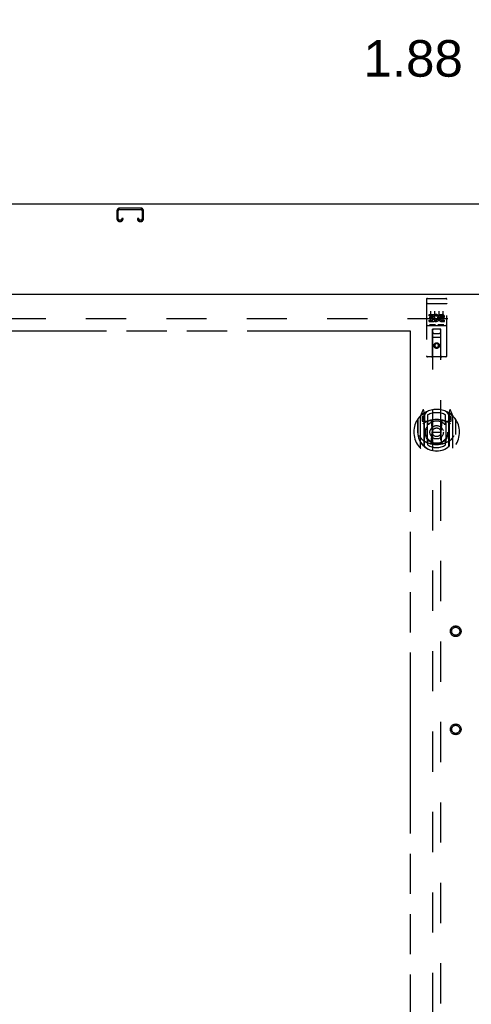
# Model space of a CAD drawing. Header units: inches. Extents: x 0 to 224, y 0 to 145.
# Tile 55 of 62: x 115 to 129, y 64 to 94. Entities that reach past the tile are written whole.
import ezdxf

# ---------------------------------------------------------------- set-up
doc = ezdxf.new("R2010")
doc.units = ezdxf.units.IN
doc.header["$LTSCALE"] = 12.302632
doc.header["$MEASUREMENT"] = 0
doc.linetypes.add('HIDDEN', pattern=[0.2, 0.1, -0.1])
doc.linetypes.add('PHANTOM', pattern=[0.8, 0.45, -0.05, 0.1, -0.05, 0.1, -0.05])
doc.layers.get('0').update_dxf_attribs({"linetype": 'CONTINUOUS'})
for name, color, linetype in [('02___PRT_ALL_AXES', 7, 'CONTINUOUS'), ('AVAILABLE_DOOR_SPACES', 7, 'CONTINUOUS'), ('DEFAULT_2', 8, 'HIDDEN')]:
    doc.layers.add(name, color=color, linetype=linetype)
doc.styles.get("Standard").update_dxf_attribs({"font": 'arial.ttf'})
doc.dimstyles.new('DIMSTYLE_1', dxfattribs={"dimtxt": 1.118421, "dimasz": 1.315789, "dimexe": 0.09, "dimexo": 0.07, "dimgap": 0.0425, "dimtad": 0, "dimtih": 1, "dimtoh": 1, "dimzin": 4, "dimdsep": 46, "dimtxsty": 'Standard', "dimblk": '_FILLED', "dimblk1": '_FILLED', "dimblk2": '_FILLED', "dimcen": 0.09, "dimazin": 1, "dimtfac": 1, "dimtdec": 3, "dimtofl": 0, "dimtmove": 0, "dimatfit": 3, "dimldrblk": '_FILLED', "dimfxl": 0, "dimtolj": 1, "dimtzin": 4, "dimarcsym": 0})

# ---------------------------------------------------------------- blocks, each defined once
blk = doc.blocks.new('_FILLED')
at = {"color": 0, "linetype": 'ByBlock'}
blk.add_solid([(0, 0), (-1, 0.2), (-1, -0.2)], dxfattribs=at)
blk = doc.blocks.new('*D16')
at = {"color": 2, "linetype": 'Continuous'}
for p, q in [((131.104, 75.682), (131.104, 94.224)), ((132.979, 89.362), (132.979, 94.224)), ((131.104, 93.04), (128.841, 93.04)), ((132.979, 93.04), (135.611, 93.04))]:
    blk.add_line(p, q, dxfattribs=at)
at = {"color": 2, "linetype": 'Continuous', "xscale": 1.3157894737, "yscale": 1.3157894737, "zscale": 1.3157894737}
blk.add_blockref('_FILLED', (131.104, 93.04), dxfattribs=at)
at = {"color": 2, "linetype": 'Continuous', "xscale": 1.3157894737, "yscale": 1.3157894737, "zscale": 1.3157894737, "rotation": 180}
blk.add_blockref('_FILLED', (132.979, 93.04), dxfattribs=at)
at = {"color": 2, "linetype": 'Continuous', "insert": (128.281, 93.599), "char_height": 1.1184, "width": 3.03928, "attachment_point": 3, "line_spacing_factor": 0.9}
blk.add_mtext('1.88', dxfattribs=at)

msp = doc.modelspace()

# ---------------------------------------------------------------- linework, layer by layer
at = {"color": 7, "linetype": 'Continuous'}
msp.add_line((132.9168, 88.5837), (15.5418, 88.5837), dxfattribs=at)
at = {"color": 3, "linetype": 'Continuous'}
msp.add_line((93.3543, 85.8337), (130.2918, 85.8337), dxfattribs=at)
at = {"layer": '02___PRT_ALL_AXES', "color": 8, "linetype": 'HIDDEN'}
for p, q in [((127.1968, 85.7012), (127.2618, 85.7012)), ((127.4468, 85.7012), (127.5118, 85.7012)), ((127.6968, 85.7012), (127.7618, 85.7012)), ((127.2474, 85.2084), (127.4035, 85.2084)), ((127.2474, 85.166), (127.2474, 85.2084)), ((127.2474, 85.166), (127.3609, 85.166)), ((127.2474, 85.0376), (127.3609, 85.0376)), ((127.2474, 84.9952), (127.2474, 85.0376)), ((127.2474, 84.9952), (127.4035, 84.9952)), ((127.2687, 85.1236), (127.3609, 85.1236)), ((127.2687, 85.0811), (127.2687, 85.1236)), ((127.2687, 85.0811), (127.3609, 85.0811)), ((127.3609, 85.1236), (127.3609, 85.166)), ((127.3609, 85.0376), (127.3609, 85.0811)), ((127.4035, 85.0308), (127.4035, 85.2084)), ((127.4035, 85.0308), (127.4166, 85.0494)), ((127.4035, 84.9952), (127.4035, 85.0075)), ((127.4071, 85.0057), (127.4035, 85.0075)), ((127.4279, 85.1603), (127.411, 85.1994)), ((127.5598, 85.2084), (127.6522, 85.2084)), ((127.5598, 85.166), (127.5598, 85.2084)), ((127.5598, 85.166), (127.6522, 85.166)), ((127.6198, 85.0812), (127.666, 85.0812)), ((127.6237, 85.1221), (127.6522, 85.1221)), ((127.6237, 85.0376), (127.7161, 85.0376)), ((127.6237, 84.9952), (127.7161, 84.9952)), ((127.7161, 84.9952), (127.7161, 85.0376))]:
    msp.add_line(p, q, dxfattribs=at)
for centre, radius in [((127.4793, 84.2562), 0.085), ((128.0628, 75.5207), 0.124), ((128.0628, 72.5207), 0.124)]:
    msp.add_circle(centre, radius, dxfattribs=at)
for centre, radius, start, end in [((127.4533, 85.1017), 0.1065, 244.26362, 113.40274), ((127.4533, 85.1017), 0.0639, 234.88948, 113.40261), ((127.6237, 85.0587), 0.0635, 90, 270), ((127.6237, 85.0596), 0.0219, 100.307, 270), ((127.6523, 85.1441), 0.0644, 282.29948, 90.07752), ((127.6522, 85.1441), 0.0219, 269.90115, 90)]:
    msp.add_arc(centre, radius, start, end, dxfattribs=at)
at = {"layer": 'AVAILABLE_DOOR_SPACES', "color": 4, "linetype": 'PHANTOM'}
for p, q in [((111.838, 84.7087), (126.6668, 84.7087)), ((126.6668, 84.7087), (126.6668, 55.4587))]:
    msp.add_line(p, q, dxfattribs=at)
at = {"layer": 'DEFAULT_2', "color": 8, "linetype": 'HIDDEN'}
for p, q in [((117.698, 88.3787), (117.698, 88.1325)), ((117.738, 88.1325), (117.738, 88.3787)), ((118.4305, 88.4587), (117.778, 88.4587)), ((117.778, 88.4187), (118.4305, 88.4187)), ((118.4705, 88.3787), (118.4705, 88.1325)), ((118.5105, 88.1325), (118.5105, 88.3787)), ((117.8055, 88.0925), (117.778, 88.0925)), ((117.778, 88.0525), (117.8055, 88.0525)), ((117.8455, 88.1462), (117.8455, 88.1325)), ((117.8855, 88.1462), (117.8455, 88.1462)), ((117.8855, 88.1325), (117.8855, 88.1462)), ((118.323, 88.1462), (118.323, 88.1325)), ((118.363, 88.1462), (118.323, 88.1462)), ((118.363, 88.1325), (118.363, 88.1462)), ((118.4305, 88.0925), (118.403, 88.0925)), ((118.403, 88.0525), (118.4305, 88.0525)), ((127.1668, 85.6712), (127.1668, 83.9462)), ((127.1834, 85.5424), (127.1826, 85.5423)), ((127.1853, 85.5426), (127.1845, 85.5426)), ((127.1861, 85.5427), (127.1853, 85.5426)), ((127.1869, 85.5428), (127.1861, 85.5427)), ((127.1876, 85.5429), (127.1869, 85.5428)), ((127.1885, 85.5429), (127.1876, 85.5429)), ((127.1893, 85.543), (127.1885, 85.5429)), ((127.1901, 85.543), (127.1893, 85.543)), ((127.1909, 85.5431), (127.1901, 85.543)), ((127.1917, 85.5431), (127.1909, 85.5431)), ((127.1926, 85.5431), (127.1917, 85.5431)), ((127.1934, 85.5432), (127.1926, 85.5431)), ((127.1942, 85.5432), (127.1934, 85.5432)), ((127.1951, 85.5432), (127.1942, 85.5432)), ((127.1959, 85.5432), (127.1951, 85.5432)), ((127.1968, 85.5432), (127.1959, 85.5432)), ((127.1968, 85.5432), (127.7622, 85.5432)), ((127.2618, 85.7012), (127.4468, 85.7012)), ((127.5118, 85.7012), (127.6968, 85.7012)), ((127.7622, 85.5432), (127.763, 85.5432)), ((127.763, 85.5432), (127.7639, 85.5432)), ((127.7639, 85.5432), (127.7647, 85.5432)), ((127.7647, 85.5432), (127.7655, 85.5432)), ((127.7655, 85.5432), (127.7664, 85.5431)), ((127.7664, 85.5431), (127.7672, 85.5431)), ((127.7672, 85.5431), (127.768, 85.543)), ((127.768, 85.543), (127.7688, 85.543)), ((127.7688, 85.543), (127.7697, 85.5429)), ((127.7697, 85.5429), (127.7705, 85.5429)), ((127.7705, 85.5429), (127.7713, 85.5428)), ((127.7713, 85.5428), (127.7721, 85.5428)), ((127.7721, 85.5428), (127.7728, 85.5427)), ((127.7728, 85.5427), (127.7736, 85.5426)), ((127.7918, 83.9462), (127.7918, 85.6712)), ((127.2918, 85.3101), (127.2918, 85.0041)), ((127.4168, 85.3101), (127.4168, 85.0041)), ((127.5418, 85.3101), (127.5418, 85.0041)), ((127.6668, 85.3101), (127.6668, 85.0041)), ((94.6043, 85.0837), (129.573, 85.0837)), ((127.1968, 84.8732), (127.7618, 84.8732)), ((127.4404, 84.8892), (127.2684, 84.8892)), ((127.3493, 83.9462), (127.3528, 84.7562)), ((127.3543, 84.7562), (127.3528, 84.7562)), ((127.6043, 84.7562), (127.3543, 84.7562)), ((127.3543, 84.7562), (127.3543, 56.7544)), ((127.3943, 84.6312), (127.5643, 84.6312)), ((127.6904, 84.8892), (127.5184, 84.8892)), ((127.6058, 84.7562), (127.6043, 84.7562)), ((127.6043, 56.7544), (127.6043, 84.7562)), ((127.6093, 83.9462), (127.6058, 84.7562)), ((127.6068, 84.5062), (127.3517, 84.5062)), ((127.4793, 84.3281), (127.4168, 84.292)), ((127.4793, 84.3281), (127.4793, 84.3165)), ((127.5418, 84.292), (127.4793, 84.3281)), ((127.4168, 84.292), (127.4168, 84.2198)), ((127.4168, 84.292), (127.4268, 84.2862)), ((127.4168, 84.2198), (127.4268, 84.2256)), ((127.4168, 84.2198), (127.4793, 84.1837)), ((127.4793, 84.3165), (127.4268, 84.2862)), ((127.4268, 84.2862), (127.4268, 84.2256)), ((127.4268, 84.2256), (127.4793, 84.1953)), ((127.5318, 84.2862), (127.4793, 84.3165)), ((127.4793, 84.1953), (127.5318, 84.2256)), ((127.4793, 84.1837), (127.5418, 84.2198)), ((127.4793, 84.1837), (127.4793, 84.1953)), ((127.5418, 84.292), (127.5318, 84.2862)), ((127.5318, 84.2256), (127.5318, 84.2862)), ((127.5418, 84.2198), (127.5318, 84.2256)), ((127.5418, 84.2198), (127.5418, 84.292)), ((127.7618, 83.9162), (127.1968, 83.9162)), ((127.0538, 82.282), (126.9836, 82.1065)), ((127.0968, 82.1985), (127.0825, 82.2791)), ((127.1043, 82.1263), (127.1743, 82.2353)), ((127.7843, 82.2353), (127.8543, 82.1263)), ((127.876, 82.2791), (127.8618, 82.1985)), ((127.9749, 82.1065), (127.9047, 82.282)), ((126.8968, 82.0004), (126.8968, 81.6122)), ((126.9043, 81.9981), (126.9043, 81.5405)), ((126.9793, 82.0959), (126.9793, 81.1285)), ((127.0968, 82.0913), (127.0368, 82.0913)), ((127.0368, 82.0913), (127.0368, 81.9413)), ((127.0368, 81.9413), (127.0968, 81.9413)), ((127.045, 82.0586), (127.0745, 82.0127)), ((127.1043, 82.0663), (127.0493, 82.0663)), ((127.0755, 82.177), (127.0752, 82.1768)), ((127.0755, 82.177), (127.0752, 82.1768)), ((127.0759, 82.1773), (127.0755, 82.177)), ((127.0968, 81.1823), (127.0968, 82.1985)), ((127.1043, 81.1821), (127.1043, 82.1852)), ((127.1068, 82.1605), (127.1068, 81.9532)), ((127.1968, 81.9402), (127.1243, 81.9402)), ((127.1268, 81.9332), (127.1926, 81.9332)), ((127.1968, 81.2991), (127.1968, 81.9303)), ((127.2043, 82.1385), (127.2043, 81.8858)), ((127.3162, 81.9564), (127.3468, 81.6122)), ((127.6424, 81.9564), (127.6118, 81.6122)), ((127.7543, 81.8858), (127.7543, 82.1385)), ((127.8343, 81.9402), (127.7618, 81.9402)), ((127.7618, 81.9303), (127.7618, 81.2991)), ((127.7659, 81.9332), (127.8318, 81.9332)), ((127.8518, 81.9532), (127.8518, 82.1605)), ((127.8543, 81.1821), (127.8543, 82.1852)), ((127.9093, 82.0663), (127.8543, 82.0663)), ((127.8618, 82.1985), (127.8618, 81.1823)), ((127.9218, 82.0913), (127.8618, 82.0913)), ((127.8618, 81.9413), (127.9218, 81.9413)), ((127.8833, 82.1768), (127.8788, 82.18)), ((127.884, 82.0127), (127.9135, 82.0586)), ((127.9218, 81.9413), (127.9218, 82.0913)), ((127.9793, 81.1285), (127.9793, 82.0959)), ((128.0543, 81.9981), (128.0543, 81.5405)), ((128.0618, 81.6122), (128.0618, 82.0004)), ((126.8968, 81.6122), (126.9118, 81.6122)), ((127.3166, 81.2729), (127.3468, 81.6122)), ((127.3468, 81.6122), (127.6118, 81.6122)), ((127.6419, 81.2729), (127.6118, 81.6122)), ((128.0618, 81.6122), (128.0468, 81.6122)), ((126.9043, 81.5405), (126.9044, 81.5379)), ((127.2043, 81.3246), (127.2043, 81.2218)), ((127.7543, 81.2218), (127.7543, 81.3246)), ((128.0543, 81.5405), (128.0541, 81.5379))]:
    msp.add_line(p, q, dxfattribs=at)
for points in [[(127.1826, 85.5423), (127.1822, 85.5423), (127.1819, 85.5422), (127.1815, 85.5422), (127.1812, 85.5421), (127.1808, 85.5421), (127.1804, 85.542), (127.1801, 85.542), (127.1797, 85.5419), (127.1794, 85.5418), (127.1791, 85.5418), (127.1787, 85.5417), (127.1784, 85.5416), (127.1781, 85.5416), (127.1777, 85.5415), (127.1774, 85.5415), (127.1771, 85.5414), (127.1768, 85.5413), (127.1765, 85.5412), (127.1762, 85.5412), (127.1758, 85.5411), (127.1755, 85.541), (127.1753, 85.541), (127.175, 85.5409), (127.1747, 85.5408), (127.1744, 85.5407), (127.1741, 85.5406), (127.1738, 85.5406), (127.1736, 85.5405), (127.1733, 85.5404), (127.173, 85.5403), (127.1728, 85.5402), (127.1725, 85.5402), (127.1723, 85.5401), (127.1721, 85.54), (127.1718, 85.5399), (127.1716, 85.5398), (127.1714, 85.5397), (127.1711, 85.5396), (127.1709, 85.5395), (127.1707, 85.5395), (127.1705, 85.5394), (127.1703, 85.5393), (127.1701, 85.5392), (127.1699, 85.5391), (127.1697, 85.539), (127.1695, 85.5389), (127.1694, 85.5388), (127.1692, 85.5387), (127.169, 85.5386), (127.1689, 85.5385), (127.1687, 85.5384), (127.1686, 85.5383), (127.1684, 85.5382), (127.1683, 85.5381), (127.1682, 85.538), (127.1681, 85.5379), (127.1679, 85.5378), (127.1678, 85.5377), (127.1677, 85.5376), (127.1676, 85.5375), (127.1675, 85.5374), (127.1674, 85.5373), (127.1673, 85.5372), (127.1673, 85.5371), (127.1672, 85.537), (127.1671, 85.5369), (127.1671, 85.5368), (127.167, 85.5367), (127.1669, 85.5366), (127.1669, 85.5365), (127.1669, 85.5364), (127.1668, 85.5363), (127.1668, 85.5362), (127.1668, 85.5361), (127.1668, 85.536), (127.1668, 85.5359), (127.1668, 85.5358)], [(127.1845, 85.5426), (127.1841, 85.5425), (127.1834, 85.5424)], [(127.7736, 85.5426), (127.7744, 85.5425), (127.7748, 85.5425)], [(127.7748, 85.5425), (127.7755, 85.5424), (127.7759, 85.5423), (127.7763, 85.5423), (127.7766, 85.5422), (127.777, 85.5422), (127.7774, 85.5421), (127.7777, 85.5421), (127.7781, 85.542), (127.7784, 85.542), (127.7788, 85.5419), (127.7791, 85.5418), (127.7795, 85.5418), (127.7798, 85.5417), (127.7801, 85.5416), (127.7805, 85.5416), (127.7808, 85.5415), (127.7811, 85.5415), (127.7814, 85.5414), (127.7817, 85.5413), (127.7821, 85.5412), (127.7824, 85.5412), (127.7827, 85.5411), (127.783, 85.541), (127.7833, 85.541), (127.7836, 85.5409), (127.7838, 85.5408), (127.7841, 85.5407), (127.7844, 85.5406), (127.7847, 85.5406), (127.7849, 85.5405), (127.7852, 85.5404), (127.7855, 85.5403), (127.7857, 85.5402), (127.786, 85.5402), (127.7862, 85.5401), (127.7865, 85.54), (127.7867, 85.5399), (127.7869, 85.5398), (127.7872, 85.5397), (127.7874, 85.5396), (127.7876, 85.5395), (127.7878, 85.5395), (127.788, 85.5394), (127.7882, 85.5393), (127.7884, 85.5392), (127.7886, 85.5391), (127.7888, 85.539), (127.789, 85.5389), (127.7891, 85.5388), (127.7893, 85.5387), (127.7895, 85.5386), (127.7896, 85.5385), (127.7898, 85.5384), (127.7899, 85.5383), (127.7901, 85.5382), (127.7902, 85.5381), (127.7903, 85.538), (127.7905, 85.5379), (127.7906, 85.5378), (127.7907, 85.5377), (127.7908, 85.5376), (127.7909, 85.5375), (127.791, 85.5374), (127.7911, 85.5373), (127.7912, 85.5372), (127.7913, 85.5371), (127.7913, 85.537), (127.7914, 85.5369), (127.7915, 85.5368), (127.7915, 85.5367), (127.7916, 85.5366), (127.7916, 85.5365), (127.7917, 85.5364), (127.7917, 85.5363), (127.7917, 85.5362), (127.7917, 85.5361), (127.7917, 85.536), (127.7918, 85.5359), (127.7918, 85.5358)], [(127.2684, 84.8892), (127.2681, 84.8892), (127.2679, 84.8892), (127.2677, 84.8892), (127.2675, 84.8892), (127.2673, 84.8892), (127.2671, 84.8892), (127.2669, 84.8892), (127.2667, 84.8893), (127.2665, 84.8893), (127.2664, 84.8893), (127.2662, 84.8893), (127.266, 84.8893), (127.2658, 84.8893), (127.2657, 84.8893), (127.2655, 84.8894), (127.2653, 84.8894), (127.2652, 84.8894), (127.265, 84.8894), (127.2649, 84.8895), (127.2647, 84.8895), (127.2646, 84.8895), (127.2644, 84.8895), (127.2643, 84.8896), (127.2642, 84.8896), (127.264, 84.8896), (127.2639, 84.8896), (127.2638, 84.8897), (127.2636, 84.8897), (127.2635, 84.8897), (127.2634, 84.8898), (127.2633, 84.8898), (127.2632, 84.8898), (127.263, 84.8899), (127.2629, 84.8899), (127.2628, 84.89), (127.2627, 84.89), (127.2626, 84.89), (127.2625, 84.8901), (127.2624, 84.8901), (127.2623, 84.8902), (127.2622, 84.8902), (127.2621, 84.8902), (127.262, 84.8903), (127.2619, 84.8903), (127.2618, 84.8904), (127.2618, 84.8904)], [(127.4468, 84.8904), (127.4467, 84.8904), (127.4466, 84.8903), (127.4465, 84.8903), (127.4464, 84.8902), (127.4463, 84.8902), (127.4462, 84.8902), (127.4461, 84.8901), (127.446, 84.8901), (127.4459, 84.89), (127.4458, 84.89), (127.4457, 84.89), (127.4456, 84.8899), (127.4455, 84.8899), (127.4454, 84.8898), (127.4452, 84.8898), (127.4451, 84.8898), (127.445, 84.8897), (127.4449, 84.8897), (127.4447, 84.8897), (127.4446, 84.8896), (127.4445, 84.8896), (127.4444, 84.8896), (127.4442, 84.8896), (127.4441, 84.8895), (127.4439, 84.8895), (127.4438, 84.8895), (127.4436, 84.8895), (127.4435, 84.8894), (127.4433, 84.8894), (127.4432, 84.8894), (127.443, 84.8894), (127.4428, 84.8893), (127.4427, 84.8893), (127.4425, 84.8893), (127.4423, 84.8893), (127.4421, 84.8893), (127.442, 84.8893), (127.4418, 84.8893), (127.4416, 84.8892), (127.4414, 84.8892), (127.4412, 84.8892), (127.441, 84.8892), (127.4408, 84.8892), (127.4406, 84.8892), (127.4404, 84.8892)], [(127.5184, 84.8892), (127.5181, 84.8892), (127.5179, 84.8892), (127.5177, 84.8892), (127.5175, 84.8892), (127.5173, 84.8892), (127.5171, 84.8892), (127.5169, 84.8892), (127.5167, 84.8893), (127.5165, 84.8893), (127.5164, 84.8893), (127.5162, 84.8893), (127.516, 84.8893), (127.5158, 84.8893), (127.5157, 84.8893), (127.5155, 84.8894), (127.5153, 84.8894), (127.5152, 84.8894), (127.515, 84.8894), (127.5149, 84.8895), (127.5147, 84.8895), (127.5146, 84.8895), (127.5144, 84.8895), (127.5143, 84.8896), (127.5142, 84.8896), (127.514, 84.8896), (127.5139, 84.8896), (127.5138, 84.8897), (127.5136, 84.8897), (127.5135, 84.8897), (127.5134, 84.8898), (127.5133, 84.8898), (127.5132, 84.8898), (127.513, 84.8899), (127.5129, 84.8899), (127.5128, 84.89), (127.5127, 84.89), (127.5126, 84.89), (127.5125, 84.8901), (127.5124, 84.8901), (127.5123, 84.8902), (127.5122, 84.8902), (127.5121, 84.8902), (127.512, 84.8903), (127.5119, 84.8903), (127.5118, 84.8904), (127.5118, 84.8904)], [(127.6968, 84.8904), (127.6967, 84.8904), (127.6966, 84.8903), (127.6965, 84.8903), (127.6964, 84.8902), (127.6963, 84.8902), (127.6962, 84.8902), (127.6961, 84.8901), (127.696, 84.8901), (127.6959, 84.89), (127.6958, 84.89), (127.6957, 84.89), (127.6956, 84.8899), (127.6955, 84.8899), (127.6954, 84.8898), (127.6952, 84.8898), (127.6951, 84.8898), (127.695, 84.8897), (127.6949, 84.8897), (127.6948, 84.8897), (127.6946, 84.8896), (127.6945, 84.8896), (127.6944, 84.8896), (127.6942, 84.8896), (127.6941, 84.8895), (127.6939, 84.8895), (127.6938, 84.8895), (127.6936, 84.8895), (127.6935, 84.8894), (127.6933, 84.8894), (127.6932, 84.8894), (127.693, 84.8894), (127.6928, 84.8893), (127.6927, 84.8893), (127.6925, 84.8893), (127.6923, 84.8893), (127.6922, 84.8893), (127.692, 84.8893), (127.6918, 84.8893), (127.6916, 84.8892), (127.6914, 84.8892), (127.6912, 84.8892), (127.691, 84.8892), (127.6908, 84.8892), (127.6906, 84.8892), (127.6904, 84.8892)], [(126.9468, 81.4988), (126.9499, 81.4936), (126.9529, 81.4885), (126.9559, 81.4837), (126.9587, 81.4791), (126.9615, 81.4746), (126.9643, 81.4704), (126.9669, 81.4663), (126.9696, 81.4624), (126.9721, 81.4587), (126.9746, 81.4551), (126.977, 81.4516), (126.9794, 81.4483), (126.9818, 81.4451), (126.9841, 81.442), (126.9863, 81.439), (126.9886, 81.4362), (126.9907, 81.4334), (126.9929, 81.4308), (126.9949, 81.4282), (126.997, 81.4258), (126.999, 81.4234), (127.001, 81.4211), (127.0029, 81.419), (127.0048, 81.4169), (127.0067, 81.4148), (127.0085, 81.4129), (127.0103, 81.411), (127.012, 81.4092), (127.0138, 81.4075), (127.0155, 81.4058), (127.0171, 81.4042), (127.0187, 81.4027), (127.0203, 81.4012), (127.0219, 81.3998), (127.0234, 81.3985), (127.0249, 81.3972)], [(127.9336, 81.3972), (127.9351, 81.3985), (127.9366, 81.3998), (127.9382, 81.4012), (127.9398, 81.4027), (127.9414, 81.4042), (127.9431, 81.4058), (127.9447, 81.4075), (127.9465, 81.4092), (127.9482, 81.411), (127.95, 81.4129), (127.9518, 81.4148), (127.9537, 81.4168), (127.9556, 81.419), (127.9575, 81.4211), (127.9595, 81.4234), (127.9615, 81.4258), (127.9636, 81.4282), (127.9657, 81.4308), (127.9678, 81.4334), (127.9699, 81.4362), (127.9722, 81.439), (127.9744, 81.442), (127.9767, 81.4451), (127.9791, 81.4483), (127.9814, 81.4516), (127.9839, 81.4551), (127.9864, 81.4587), (127.9889, 81.4624), (127.9916, 81.4663), (127.9942, 81.4704), (127.997, 81.4746), (127.9998, 81.479), (128.0026, 81.4837), (128.0056, 81.4885), (128.0086, 81.4935), (128.0118, 81.4988)], [(127.6672, 81.2554), (127.6618, 81.2539), (127.6564, 81.2525), (127.651, 81.2511), (127.6456, 81.2497), (127.6401, 81.2484), (127.6347, 81.2472), (127.6292, 81.246), (127.6237, 81.2448), (127.6182, 81.2436), (127.6128, 81.2426), (127.6073, 81.2415), (127.6018, 81.2405), (127.5962, 81.2396), (127.5907, 81.2386), (127.5852, 81.2378), (127.5797, 81.2369), (127.5741, 81.2362), (127.5686, 81.2354), (127.563, 81.2347), (127.5574, 81.2341), (127.5519, 81.2335), (127.5463, 81.2329), (127.5407, 81.2324), (127.5352, 81.2319), (127.5296, 81.2315), (127.524, 81.2311), (127.5184, 81.2308), (127.5128, 81.2305), (127.5072, 81.2303), (127.5016, 81.2301), (127.496, 81.2299), (127.4905, 81.2298), (127.4849, 81.2297), (127.4793, 81.2297), (127.4737, 81.2297), (127.4681, 81.2298), (127.4625, 81.2299), (127.4569, 81.2301), (127.4513, 81.2303), (127.4457, 81.2305), (127.4401, 81.2308), (127.4345, 81.2311), (127.4289, 81.2315), (127.4234, 81.2319), (127.4178, 81.2324), (127.4122, 81.2329), (127.4066, 81.2335), (127.4011, 81.2341), (127.3955, 81.2347), (127.39, 81.2354), (127.3844, 81.2362), (127.3789, 81.2369), (127.3733, 81.2378), (127.3678, 81.2386), (127.3623, 81.2396), (127.3568, 81.2405), (127.3513, 81.2415), (127.3458, 81.2426), (127.3403, 81.2436), (127.3348, 81.2448), (127.3293, 81.246), (127.3239, 81.2472), (127.3184, 81.2484), (127.313, 81.2497), (127.3075, 81.2511), (127.3021, 81.2525), (127.2967, 81.2539), (127.2913, 81.2554)]]:
    msp.add_lwpolyline(points, dxfattribs=at)
for centre, radius in [((127.4793, 84.2562), 0.0845), ((127.4793, 81.6052), 0.35), ((127.4793, 81.6052), 0.335), ((127.4793, 81.6052), 0.205), ((127.4793, 81.6052), 0.133), ((128.0628, 75.5207), 0.1635), ((128.0628, 75.5207), 0.124), ((128.0628, 72.5207), 0.1635), ((128.0628, 72.5207), 0.124)]:
    msp.add_circle(centre, radius, dxfattribs=at)
for centre, radius, start, end in [((117.778, 88.3787), 0.08, 90, 180), ((117.778, 88.3787), 0.04, 90, 180), ((118.4305, 88.3787), 0.08, 0, 90), ((118.4305, 88.3787), 0.04, 0, 90), ((117.778, 88.1325), 0.08, 180, 270), ((117.778, 88.1325), 0.04, 180, 270), ((117.8055, 88.1325), 0.08, 270, 360), ((117.8055, 88.1325), 0.04, 270, 360), ((118.403, 88.1325), 0.08, 180, 270), ((118.403, 88.1325), 0.04, 180, 270), ((118.4305, 88.1325), 0.08, 270, 360), ((118.4305, 88.1325), 0.04, 270, 360), ((127.1968, 85.6712), 0.03, 90, 180), ((127.7618, 85.6712), 0.03, 0, 90), ((127.1968, 84.8432), 0.03, 90, 180), ((127.3943, 84.7162), 0.04, 90, 180), ((127.3943, 84.6712), 0.04, 180, 270), ((127.5643, 84.7162), 0.04, 0, 90), ((127.5643, 84.6712), 0.04, 270, 360), ((127.7618, 84.8432), 0.03, 0, 90), ((127.1968, 83.9462), 0.03, 180, 270), ((127.3193, 83.9462), 0.03, 270, 360), ((127.6393, 83.9462), 0.03, 180, 270), ((127.7618, 83.9462), 0.03, 270, 360), ((127.4793, 81.6052), 0.7, 35.29614, 144.70386), ((127.0678, 82.2765), 0.015, 10, 158.19585), ((127.8907, 82.2765), 0.015, 21.80415, 170), ((127.4793, 81.6122), 0.7, 125.51263, 54.48737), ((126.9243, 81.9981), 0.02, 144.70386, 180), ((126.9943, 82.0959), 0.015, 135.07479, 180), ((127.0493, 82.0613), 0.005, 90, 212.67924), ((127.4793, 81.2997), 0.7, 53.23192, 126.76808), ((127.0843, 82.1657), 0.02, 0, 125.51263), ((126.9163, 81.9112), 0.188, 0, 32.67924), ((127.0868, 82.1605), 0.02, 0, 125.25426), ((127.1243, 82.1852), 0.02, 121.4688, 179.99919), ((127.1243, 81.9602), 0.02, 180, 270), ((127.1268, 81.9532), 0.02, 180, 270), ((127.1926, 81.9532), 0.02, 270, 293.46396), ((127.2118, 81.9303), 0.015, 112.9863, 180), ((127.4793, 81.2927), 0.7, 66.53604, 113.46396), ((127.4793, 81.6052), 0.6, 62.72039, 117.27961), ((127.4793, 81.6052), 0.3425, 48.87392, 131.12608), ((127.2962, 81.9546), 0.02, 5.07961, 105.6131), ((127.6623, 81.9546), 0.02, 74.3869, 174.92039), ((127.7468, 81.9303), 0.015, 0, 67.0137), ((127.7659, 81.9532), 0.02, 246.53604, 270), ((127.8318, 81.9532), 0.02, 270, 360), ((127.8343, 81.9602), 0.02, 270, 360), ((127.8343, 82.1852), 0.02, 0, 58.52955), ((127.8718, 82.1605), 0.02, 54.74574, 180), ((127.8743, 82.1657), 0.02, 54.48737, 180), ((128.0423, 81.9112), 0.188, 147.32076, 180), ((127.9093, 82.0613), 0.005, 327.32076, 90), ((127.9643, 82.0959), 0.015, 0, 44.92521), ((128.0343, 81.9981), 0.02, 0, 35.29614), ((127.4793, 81.6147), 0.5825, 180.24643, 359.75357), ((127.2343, 81.8858), 0.03, 180, 311.12608), ((127.7243, 81.8858), 0.03, 228.87392, 360), ((126.9243, 81.5405), 0.02, 180, 187.66218), ((127.4793, 81.6152), 0.58, 187.66218, 352.33782), ((127.4793, 81.9297), 0.7, 229.52902, 310.47098), ((127.2343, 81.3246), 0.03, 48.87392, 180), ((127.4793, 81.6052), 0.3425, 228.87392, 311.12608), ((127.7243, 81.3246), 0.03, 0, 131.12608), ((128.0343, 81.5405), 0.02, 352.33782, 360), ((126.9943, 81.1285), 0.015, 180, 224.92521), ((127.1118, 81.1823), 0.015, 180, 229.64129), ((127.1243, 81.1821), 0.02, 180, 230.65944), ((127.2118, 81.2991), 0.015, 180, 247.0137), ((127.4793, 81.6152), 0.48, 235.04613, 304.95387), ((127.2967, 81.2747), 0.02, 254.42484, 354.92039), ((127.6618, 81.2747), 0.02, 185.07961, 285.57516), ((127.7468, 81.2991), 0.015, 292.9863, 360), ((127.8343, 81.1821), 0.02, 309.33785, 359.99835), ((127.8468, 81.1823), 0.015, 310.35871, 360), ((127.9643, 81.1285), 0.015, 315.07479, 360)]:
    msp.add_arc(centre, radius, start, end, dxfattribs=at)

# ---------------------------------------------------------------- dimensions: what is measured, and where the dimension line sits
at = {"color": 2, "linetype": 'Continuous'}
dim = msp.add_linear_dim(base=(131.1042579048, 93.0398211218), p1=(132.9792579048, 89.2917623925), p2=(131.1042579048, 75.6117623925), angle=180, dimstyle='DIMSTYLE_1', dxfattribs=at)
dim.commit()
dim.dimension.update_dxf_attribs({"geometry": '*D16', "text_midpoint": (126.8081749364, 93.0335811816), "dimtype": 160})

doc.saveas('drawing.dxf')
